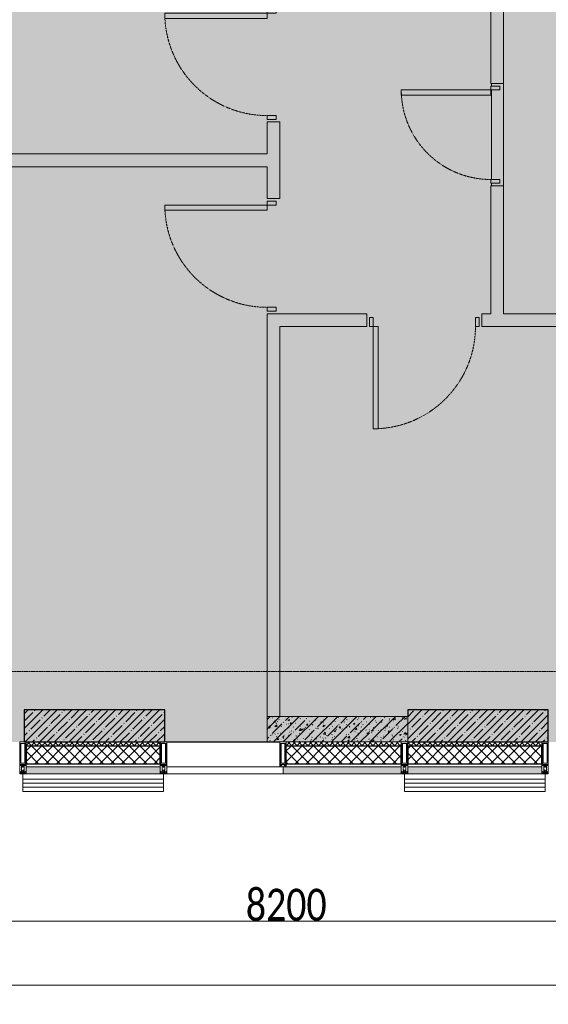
# Model space of a CAD drawing. Header units: millimetres. Extents: x -521669 to 178656, y -69521 to 560843.
# Tile 66 of 256: x -190288 to -186153, y 517827 to 525529. Entities that reach past the tile are written whole.
import ezdxf

# ---------------------------------------------------------------- set-up
doc = ezdxf.new("R2010")
doc.units = ezdxf.units.MM
doc.linetypes.add('-D1-02х01', pattern=[3, 2, -1])
doc.linetypes.add('-D1d1-15x02', pattern=[19, 15, -2, 0, -2])
doc.layers.get('Defpoints').update_dxf_attribs({"color": 31})
for name, color, linetype, lineweight in [('_0', 7, 'Continuous', 13), ('A-ANNO-DIMS', 8, 'Continuous', 5), ('A-DETL-GENF', 7, 'Continuous', 5), ('A-DETL-MBND', 7, 'Continuous', 9), ('A-DOOR', 7, 'Continuous', 5), ('A-FLOR', 7, 'Continuous', 5), ('A-GLAZ-CURT', 8, 'Continuous', 5), ('A-GLAZ-CWMG', 8, 'Continuous', 5), ('A-WALL', 7, 'Continuous', 5), ('A-WALL-FNSH', 8, 'Continuous', 5), ('I-WALL', 7, 'Continuous', 5), ('S-COLS', 7, 'Continuous', 5), ('S-GRID', 7, 'Continuous', 5)]:
    doc.layers.add(name, color=color, linetype=linetype, lineweight=lineweight)
doc.styles.add('Calibri Light', font='calibril.ttf', dxfattribs={"width": 0.8, "height": 250})
doc.dimstyles.new('2_5', dxfattribs={"dimscale": 304.8, "dimtxt": 294.337106, "dimasz": 0.492126, "dimexe": 0.492126, "dimexo": 0.492126, "dimgap": 0, "dimtad": 1, "dimdec": 0, "dimrnd": 5, "dimdsep": 46, "dimtxsty": 'Calibri Light', "dimblk1": 'OBLIQUE', "dimblk2": 'OBLIQUE', "dimsah": 1, "dimcen": 0.09, "dimdle": 0.492126, "dimazin": 0, "dimtfac": 1, "dimtdec": 4, "dimtix": 1, "dimtmove": 0, "dimatfit": 3, "dimfxl": 1, "dimtvp": 1, "dimtolj": 1, "dimtzin": 0, "dimlwd": 5, "dimlwe": 5, "dimarcsym": 2})
pattern_1 = [(45, (0, 0), (-21.2132, 21.2132), []), (135, (0, 0), (-21.2132, -21.2132), [])]
pattern_2 = [(45, (0, 0), (-42.4264, 42.4264), []), (135, (0, 0), (-42.4264, -42.4264), [])]
pattern_3 = [(45, (-192252.935, 520379.37), (-57.0246, 57.0246), []), (45, (-192195.91, 520379.37), (-57.0246, 57.0246), [100.806, -20.161, 3.353, -16.808])]

# ---------------------------------------------------------------- blocks, each defined once
blk = doc.blocks.new('Rectangular Mullion - 50Wx250H-2623690-50_AS_M_L35')
at = {"layer": 'A-DETL-GENF'}
for p, q in [((-25, 65.2), (-25, 250)), ((-25, 250), (0, 250)), ((-23, 237.3), (0, 237.3)), ((-23, 237.3), (-23, 73.6)), ((-14.9, 84), (-14.9, 237.3)), ((25, 250), (0, 250)), ((23, 237.3), (0, 237.3)), ((14.9, 84), (14.9, 237.3)), ((23, 237.3), (23, 73.6)), ((25, 65.2), (25, 250)), ((0, 84), (-23, 84)), ((0, 84), (23, 84)), ((-14, 65.2), (-25, 65.2)), ((-23.8, 14.6), (-25, 14.2)), ((-25, 0), (-25, 14.2)), ((-22.3, 17), (-23.8, 17)), ((-23.8, 17), (-23.8, 14.6)), ((-22.5, 10.6), (-23.8, 14.6)), ((-22.5, 10.6), (-23.7, 9.9)), ((-23.7, 1.3), (-23.7, 9.9)), ((-23.7, 1.3), (-11.8, 1.3)), ((-23.2, 10.2), (-22.5, 8)), ((-0.5, 73.6), (-23, 73.6)), ((-22.5, 8), (-22.5, 4.5)), ((-21.3, 4.5), (-22.5, 4.5)), ((-22.3, 17), (-22.3, 16)), ((-22.3, 16), (-21.3, 16)), ((-19, 17.6), (-21.3, 16)), ((-21.3, 4.5), (-21.3, 6.5)), ((-21.3, 6.5), (-14.2, 6.5)), ((-18.4, 16.6), (-19, 17.6)), ((-7.4, 16.6), (-18.4, 16.6)), ((-14.2, 6.5), (-14.2, 4.5)), ((-13.2, 4.5), (-14.2, 4.5)), ((-14, 71.3), (-14, 65.2)), ((-10, 71.3), (-14, 71.3)), ((-13.2, 4.5), (-12.2, 7.2)), ((-12.7, 7.6), (-11.3, 11.4)), ((-12.7, 7.6), (-11.8, 6.9)), ((-12.2, 9), (-12.2, 14.8)), ((-12.2, 14.8), (0, 14.8)), ((-11.8, 1.3), (-11.8, 6.9)), ((-10.5, 11.2), (-11.3, 11.4)), ((-10.5, 1.5), (-10.5, 11.2)), ((-4.8, 1.5), (-10.5, 1.5)), ((-10, 53), (-10, 71.3)), ((-8.7, 53), (-10, 53)), ((-10, 53), (-10, 17)), ((-10, 17), (-7.5, 17)), ((-8.7, 53), (-7, 54.7)), ((-8.5, 23), (-1.5, 30)), ((-8.5, 18.5), (-8.5, 23)), ((-7.5, 18.5), (-8.5, 18.5)), ((-7.5, 17), (-7.5, 18.5)), ((-7.4, 18), (-7.4, 16.6)), ((-2.6, 18), (-7.4, 18)), ((-7, 65.2), (-5.9, 67.3)), ((-7, 65.2), (-7, 54.7)), ((-4.1, 67.3), (-5.9, 67.3)), ((0, 8), (-4.8, 8)), ((-4.8, 1.5), (-4.8, 8)), ((-4.1, 67.3), (-2.9, 65.1)), ((-2.9, 65.1), (-2.9, 54.6)), ((-1.3, 53), (-2.9, 54.6)), ((-2.6, 18), (-2.6, 16.8)), ((-2.6, 16.8), (0, 16.8)), ((-1.5, 30), (0, 30)), ((0, 53), (-1.3, 53)), ((0, 53), (1.3, 53)), ((1.5, 30), (0, 30)), ((2.6, 16.8), (0, 16.8)), ((0, 14.8), (0, 16.8)), ((0, 14.8), (0, 16.8)), ((12.2, 14.8), (0, 14.8)), ((0, 0), (0, 8)), ((0, 8), (4.8, 8)), ((0, 0), (0, 8)), ((0.5, 73.6), (23, 73.6)), ((1.3, 53), (2.9, 54.6)), ((8.5, 23), (1.5, 30)), ((2.6, 18), (2.6, 16.8)), ((2.6, 18), (7.4, 18)), ((4.1, 67.3), (2.9, 65.1)), ((2.9, 65.1), (2.9, 54.6)), ((4.1, 67.3), (5.9, 67.3)), ((4.8, 1.5), (4.8, 8)), ((4.8, 1.5), (10.5, 1.5)), ((7, 65.2), (5.9, 67.3)), ((7, 65.2), (7, 54.7)), ((8.7, 53), (7, 54.7)), ((7.4, 18), (7.4, 16.6)), ((7.4, 16.6), (18.4, 16.6)), ((7.5, 18.5), (8.5, 18.5)), ((7.5, 17), (7.5, 18.5)), ((10, 17), (7.5, 17)), ((8.5, 18.5), (8.5, 23)), ((8.7, 53), (10, 53)), ((10, 71.3), (14, 71.3)), ((10, 53), (10, 71.3)), ((10, 53), (10, 17)), ((10.5, 11.2), (11.3, 11.4)), ((10.5, 1.5), (10.5, 11.2)), ((12.7, 7.6), (11.3, 11.4)), ((12.7, 7.6), (11.8, 6.9)), ((11.8, 1.3), (11.8, 6.9)), ((23.7, 1.3), (11.8, 1.3)), ((12.2, 9), (12.2, 14.8)), ((13.2, 4.5), (12.2, 7.2)), ((13.2, 4.5), (14.2, 4.5)), ((14, 71.3), (14, 65.2)), ((14, 65.2), (25, 65.2)), ((21.3, 6.5), (14.2, 6.5)), ((14.2, 6.5), (14.2, 4.5)), ((18.4, 16.6), (19, 17.6)), ((19, 17.6), (21.3, 16)), ((22.3, 16), (21.3, 16)), ((21.3, 4.5), (21.3, 6.5)), ((21.3, 4.5), (22.5, 4.5)), ((22.3, 17), (22.3, 16)), ((22.3, 17), (23.8, 17)), ((22.5, 10.6), (23.8, 14.6)), ((22.5, 10.6), (23.7, 9.9)), ((23.2, 10.2), (22.5, 8)), ((22.5, 8), (22.5, 4.5)), ((23.7, 1.3), (23.7, 9.9)), ((23.8, 17), (23.8, 14.6)), ((23.8, 14.6), (25, 14.2)), ((25, 0), (25, 14.2)), ((-25, 0), (0, 0)), ((25, 0), (0, 0))]:
    blk.add_line(p, q, dxfattribs=at)
for centre, start, end in [((-0.5, 73.1), 360, 90), ((0.5, 73.1), 90, 180)]:
    blk.add_arc(centre, 0.5, start, end, dxfattribs=at)
blk = doc.blocks.new('Rectangular Mullion - R_StandardFrame_50Wx250H-4800237-50_AS_M_L35')
at = {"layer": 'A-GLAZ-CWMG', "lineweight": 9}
for p, q in [((-25, 0), (-25, 250)), ((-25, 250), (25, 250)), ((25, 250), (25, 0)), ((25, 0), (-25, 0))]:
    blk.add_line(p, q, dxfattribs=at)
blk = doc.blocks.new('System Panel - A_PAN_Glass-V25-50_AS_M_L35')
at = {"layer": 'A-GLAZ-CURT'}
for p, q in [((455, 0), (-455, 0)), ((-455, 0), (-455, -55)), ((455, -55), (455, 0)), ((-441, -55), (455, -55))]:
    blk.add_line(p, q, dxfattribs=at)
blk = doc.blocks.new('Rectangular Mullion - R_StandardFrame_50Wx250H-3046546-50_AS_M_L35')
at = {"layer": 'A-GLAZ-CWMG'}
blk.add_line((3115, -500), (3900, -500), dxfattribs=at)
blk = doc.blocks.new('Rectangular Mullion - 50Wx250H-3038606-50_AS_M_L35')
at = {"layer": 'A-DETL-GENF'}
for p, q in [((0, 250), (-25, 250)), ((-25, 250), (-25, 237.3)), ((-25, 65.2), (-25, 250)), ((-25, 250), (0, 250)), ((-23, 237.3), (0, 237.3)), ((-23, 237.3), (0, 237.3)), ((-23, 237.3), (-23, 73.6)), ((0, 237.3), (-14.9, 237.3)), ((-14.9, 237.3), (-14.9, 84)), ((-14.9, 84), (-14.9, 237.3)), ((25, 250), (0, 250)), ((25, 250), (0, 250)), ((14.9, 237.3), (0, 237.3)), ((0, 237.3), (23, 237.3)), ((23, 237.3), (0, 237.3)), ((14.9, 84), (14.9, 237.3)), ((14.9, 84), (14.9, 237.3)), ((23, 237.3), (23, 73.6)), ((25, 237.3), (25, 250)), ((25, 65.2), (25, 250)), ((0, 84), (-23, 84)), ((-23, 84), (-23, 73.6)), ((0, 84), (-23, 84)), ((-14.9, 84), (0, 84)), ((0, 84), (14.9, 84)), ((23, 84), (0, 84)), ((0, 84), (0, 73.6)), ((0, 84), (23, 84)), ((0, 73.6), (0, 84)), ((23, 73.6), (23, 84)), ((-25, 73.6), (-25, 65.2)), ((-25, 65.2), (-25, 60.2)), ((-10, 65.2), (-25, 65.2)), ((-25, 65.2), (-25, 60.2)), ((-25, 65.2), (-10, 65.2)), ((-10, 65.2), (-25, 65.2)), ((-23, 73.6), (0, 73.6)), ((0, 73.6), (-23, 73.6)), ((-0.5, 73.6), (-23, 73.6)), ((-10, 55), (-14, 55)), ((-14, 55), (-10, 55)), ((-10, 55), (-10, 65.2)), ((-10, 65.2), (-10, 55)), ((-10, 55), (-10, 65.2)), ((-10, 55), (0, 55)), ((0, 55), (-10, 55)), ((0, 73.6), (23, 73.6)), ((23, 73.6), (0, 73.6)), ((0, 55), (10, 55)), ((0, 55), (10, 55)), ((0.5, 73.6), (23, 73.6)), ((10, 65.2), (10, 55)), ((25, 65.2), (10, 65.2)), ((10, 55), (10, 65.2)), ((10, 65.2), (25, 65.2)), ((10, 65.2), (25, 65.2)), ((10, 55), (10, 65.2)), ((10, 55), (14, 55)), ((10, 55), (14, 55)), ((25, 65.2), (25, 73.6)), ((25, 65.2), (25, 60.2)), ((25, 60.2), (25, 65.2))]:
    blk.add_line(p, q, dxfattribs=at)
for centre, start, end in [((-14, 69.1), 218.97226, 270), ((-14, 69.1), 218.97226, 270), ((-14, 69.1), 218.97226, 270), ((14, 69.1), 270, 321.02774), ((14, 69.1), 270, 321.02774), ((14, 69.1), 270, 321.02774)]:
    blk.add_arc(centre, 14.1, start, end, dxfattribs=at)
blk = doc.blocks.new('Rectangular Mullion - R_InvisibleFrame_50Wx250H-4805895-50_AS_M_L35')
at = {"layer": 'A-GLAZ-CWMG', "lineweight": 9}
for p, q in [((-25, 73.6), (-25, 237.3)), ((25, 237.3), (25, 73.6))]:
    blk.add_line(p, q, dxfattribs=at)
blk = doc.blocks.new('RST_AR_KMN_R22_B3_FCD_rvt-1-50_AS_M_L35')
at = {"layer": 'A-WALL'}
h = blk.add_hatch(dxfattribs=at)
h.set_pattern_fill('FP_5', color=256, style=0, pattern_type=2)
h.set_pattern_definition(pattern_1)
h.paths.add_polyline_path([(2316.5, -530), (3065, -530), (3065, -500), (2015, -500.8), (2015, -530), (2032.6, -530)])
h = blk.add_hatch(dxfattribs=at)
h.set_pattern_fill('FP_6', color=256, style=0, pattern_type=2)
h.set_pattern_definition(pattern_2)
h.paths.add_polyline_path([(2910.4, -670), (3065, -670), (3065, -530), (2015, -530), (2015, -670), (2613.5, -670)])
h = blk.add_hatch(dxfattribs=at)
h.set_pattern_fill('FP_5', color=256, style=0, pattern_type=2)
h.set_pattern_definition(pattern_1)
h.paths.add_polyline_path([(4050, -530), (4950, -530), (4950, -500), (4050, -500.8), (4050, -512.7), (4039.9, -512.7), (4039.9, -530), (4048, -530)])
h = blk.add_hatch(dxfattribs=at)
h.set_pattern_fill('FP_6', color=256, style=0, pattern_type=2)
h.set_pattern_definition(pattern_2)
h.paths.add_polyline_path([(4098.1, -670), (4950, -670), (4950, -530), (4039.9, -530), (4039.9, -666.1), (4048, -666.1), (4048, -670), (4066.2, -670)])
h = blk.add_hatch(dxfattribs=at)
h.set_pattern_fill('FP_5', color=256, style=0, pattern_type=2)
h.set_pattern_definition(pattern_1)
h.paths.add_polyline_path([(5000, -530), (6050, -530), (6050, -500), (5000, -500.8)])
h = blk.add_hatch(dxfattribs=at)
h.set_pattern_fill('FP_6', color=256, style=0, pattern_type=2)
h.set_pattern_definition(pattern_2)
h.paths.add_polyline_path([(5285.9, -670), (6050, -670), (6050, -530), (5000, -530), (5000, -670), (5207.8, -670)])
at = {"layer": 'A-WALL', "true_color": 0xeff9fa}
for points in [[(2910.4, -750), (3065, -750), (3065, -695), (2015, -695), (2015, -750), (2613.5, -750)], [(4692, -750), (4950, -750), (4950, -695), (4025, -695), (4025, -750), (4395.1, -750)], [(5879.8, -750), (6050, -750), (6050, -695), (5000, -695), (5000, -750), (5582.8, -750)]]:
    blk.add_hatch(color=7, dxfattribs=at).paths.add_polyline_path(points)
at = {"layer": 'A-DETL-MBND'}
for p, q in [((1990, -790), (1990, -750)), ((3090, -750), (3090, -790)), ((4975, -790), (4975, -750)), ((6075, -750), (6075, -790)), ((1990, -822.1), (1990, -790)), ((3090, -790), (1990, -790)), ((1990, -854.2), (1990, -822.1)), ((1990, -822.1), (3090, -822.1)), ((3090, -790), (3090, -822.1)), ((3090, -822.1), (3090, -854.2)), ((4975, -822.1), (4975, -790)), ((6075, -790), (4975, -790)), ((4975, -854.2), (4975, -822.1)), ((4975, -822.1), (6075, -822.1)), ((6075, -790), (6075, -822.1)), ((6075, -822.1), (6075, -854.2)), ((1990, -886.4), (1990, -854.2)), ((1990, -854.2), (3090, -854.2)), ((1990, -886.4), (3090, -886.4)), ((3090, -854.2), (3090, -886.4)), ((4975, -886.4), (4975, -854.2)), ((4975, -854.2), (6075, -854.2)), ((4975, -886.4), (6075, -886.4)), ((6075, -854.2), (6075, -886.4))]:
    blk.add_line(p, q, dxfattribs=at)
at = {"layer": 'A-WALL'}
for p, q in [((3065, -500), (2015, -500)), ((2015, -500), (2015, -530)), ((3065, -530), (3065, -500)), ((4950, -500), (4050, -500)), ((4950, -530), (4950, -500)), ((6050, -500), (5000, -500)), ((5000, -500), (5000, -530)), ((6050, -530), (6050, -500)), ((2015, -670), (2015, -695)), ((3065, -695), (3065, -670)), ((4950, -695), (4950, -670)), ((5000, -670), (5000, -695)), ((6050, -695), (6050, -670)), ((2015, -695), (3065, -695)), ((4039, -695), (4950, -695)), ((5000, -695), (6050, -695))]:
    blk.add_line(p, q, dxfattribs=at)
at = {"layer": 'A-WALL', "lineweight": 25}
for p, q in [((2015, -530), (2015, -670)), ((2015, -530), (3065, -530)), ((3065, -670), (3065, -530)), ((4039.9, -530), (4950, -530)), ((4950, -670), (4950, -530)), ((5000, -530), (5000, -670)), ((5000, -530), (6050, -530)), ((6050, -670), (6050, -530)), ((2015, -670), (3065, -670)), ((4048, -670), (4950, -670)), ((5000, -670), (6050, -670))]:
    blk.add_line(p, q, dxfattribs=at)
at = {"layer": 'A-WALL-FNSH'}
for p, q in [((2015, -695), (2015, -750)), ((2015, -750), (3065, -750)), ((3065, -750), (3065, -695)), ((4025, -695), (4025, -750)), ((4025, -750), (4950, -750)), ((4950, -750), (4950, -695)), ((5000, -695), (5000, -750)), ((5000, -750), (6050, -750)), ((6050, -750), (6050, -695))]:
    blk.add_line(p, q, dxfattribs=at)
at = {"layer": 'A-GLAZ-CURT', "lineweight": 9, "rotation": 180}
blk.add_blockref('System Panel - A_PAN_Glass-V25-50_AS_M_L35', (3570, -750), dxfattribs=at)
at = {"layer": 'A-GLAZ-CWMG', "lineweight": 9, "extrusion": (0, 0, -1)}
for name, p in [('Rectangular Mullion - 50Wx250H-2623690-50_AS_M_L35', (-1990, -750)), ('Rectangular Mullion - R_StandardFrame_50Wx250H-4800237-50_AS_M_L35', (-1990, -750)), ('Rectangular Mullion - 50Wx250H-2623690-50_AS_M_L35', (-3090, -750)), ('Rectangular Mullion - R_StandardFrame_50Wx250H-4800237-50_AS_M_L35', (-3090, -750)), ('Rectangular Mullion - 50Wx250H-3038606-50_AS_M_L35', (-4025, -750)), ('Rectangular Mullion - R_InvisibleFrame_50Wx250H-4805895-50_AS_M_L35', (-4025, -750)), ('Rectangular Mullion - 50Wx250H-2623690-50_AS_M_L35', (-4975, -750)), ('Rectangular Mullion - R_StandardFrame_50Wx250H-4800237-50_AS_M_L35', (-4975, -750)), ('Rectangular Mullion - 50Wx250H-2623690-50_AS_M_L35', (-6075, -750)), ('Rectangular Mullion - R_StandardFrame_50Wx250H-4800237-50_AS_M_L35', (-6075, -750))]:
    blk.add_blockref(name, p, dxfattribs=at)
at = {"layer": 'A-GLAZ-CWMG', "lineweight": 9}
blk.add_blockref('Rectangular Mullion - R_StandardFrame_50Wx250H-3046546-50_AS_M_L35', (0, 0), dxfattribs=at)
blk = doc.blocks.new('A_DOR_Door - INT_Single_900Wx2100H-4574436-50_AS_M_L35')
at = {"layer": 'A-DOOR'}
for p, q in [((-430, 20), (-400, 20)), ((-430, -50), (-430, 20)), ((-400, 20), (-400, -50)), ((400, -50), (400, 20)), ((400, 20), (430, 20)), ((430, 20), (430, -50)), ((-400, -50), (-430, -50)), ((-400, -50), (-400, -850)), ((-360, -50), (-400, -50)), ((-400, -50), (-400, -850)), ((-360, -850), (-360, -50)), ((430, -50), (400, -50)), ((-400, -850), (-360, -850))]:
    blk.add_line(p, q, dxfattribs=at)
at = {"layer": 'A-DOOR', "linetype": '-D1-02х01'}
blk.add_arc((-400, -50), 800, 270, 0, dxfattribs=at)
blk = doc.blocks.new('A_DOR_Door - INT_3_Single_800Wx2100H-4574481-50_AS_M_L35')
at = {"layer": 'A-DOOR'}
for p, q in [((-380, 20), (-350, 20)), ((-380, -50), (-380, 20)), ((-350, 20), (-350, -50)), ((350, -50), (350, 20)), ((350, 20), (380, 20)), ((380, 20), (380, -50)), ((-350, -50), (-380, -50)), ((-350, -50), (-350, -750)), ((-310, -50), (-350, -50)), ((-350, -50), (-350, -750)), ((-310, -750), (-310, -50)), ((380, -50), (350, -50)), ((-350, -750), (-310, -750))]:
    blk.add_line(p, q, dxfattribs=at)
at = {"layer": 'A-DOOR', "linetype": '-D1-02х01'}
blk.add_arc((-350, -50), 700, 270, 0, dxfattribs=at)
blk = doc.blocks.new('_Oblique')
at = {"color": 0, "linetype": 'ByBlock', "lineweight": -2}
blk.add_line((-0.5, -0.5), (0.5, 0.5), dxfattribs=at)
blk = doc.blocks.new('*D12288')
at = {"layer": 'A-ANNO-DIMS', "color": 0, "lineweight": 5, "transparency": 16777216}
for p, q in [((-192452.9, 518477.1), (-183952.9, 518477.1)), ((-192302.9, 518433.2), (-192302.9, 518327.1)), ((-184102.9, 518433.2), (-184102.9, 518327.1))]:
    blk.add_line(p, q, dxfattribs=at)
at = {"layer": 'Defpoints', "color": 0, "transparency": 16777216}
for p in [(-192302.9, 518583.2), (-184102.9, 518583.2), (-184102.9, 518477.1)]:
    blk.add_point(p, dxfattribs=at)
at = {"layer": 'A-ANNO-DIMS', "color": 0, "lineweight": 5, "transparency": 16777216, "xscale": 150, "yscale": 150, "zscale": 150, "rotation": 180}
blk.add_blockref('_Oblique', (-192302.9, 518477.1), dxfattribs=at)
at = {"layer": 'A-ANNO-DIMS', "color": 0, "lineweight": 5, "transparency": 16777216, "xscale": 150, "yscale": 150, "zscale": 150}
blk.add_blockref('_Oblique', (-184102.9, 518477.1), dxfattribs=at)
at = {"layer": 'A-ANNO-DIMS', "color": 0, "transparency": 16777216, "insert": (-188202.9, 518604.8), "char_height": 250, "width": 799.053, "attachment_point": 5, "style": 'Calibri Light'}
blk.add_mtext('\\A1;8200', dxfattribs=at)
blk = doc.blocks.new('*D12293')
at = {"layer": 'A-ANNO-DIMS', "color": 0, "lineweight": 5, "transparency": 16777216}
for p, q in [((-192452.9, 517977.1), (-155152.9, 517977.1)), ((-192302.9, 517933.2), (-192302.9, 517827.1)), ((-155302.9, 517933.2), (-155302.9, 517827.1))]:
    blk.add_line(p, q, dxfattribs=at)
at = {"layer": 'Defpoints', "color": 0, "transparency": 16777216}
for p in [(-192302.9, 518083.2), (-155302.9, 518083.2), (-155302.9, 517977.1)]:
    blk.add_point(p, dxfattribs=at)
at = {"layer": 'A-ANNO-DIMS', "color": 0, "lineweight": 5, "transparency": 16777216, "xscale": 150, "yscale": 150, "zscale": 150, "rotation": 180}
blk.add_blockref('_Oblique', (-192302.9, 517977.1), dxfattribs=at)
at = {"layer": 'A-ANNO-DIMS', "color": 0, "lineweight": 5, "transparency": 16777216, "xscale": 150, "yscale": 150, "zscale": 150}
blk.add_blockref('_Oblique', (-155302.9, 517977.1), dxfattribs=at)
at = {"layer": 'A-ANNO-DIMS', "color": 0, "transparency": 16777216, "insert": (-173802.9, 518104.8), "char_height": 250, "width": 978.55, "attachment_point": 5, "style": 'Calibri Light'}
blk.add_mtext('\\A1;37000', dxfattribs=at)

msp = doc.modelspace()

# ---------------------------------------------------------------- hatches: boundary and pattern name
at = {"layer": '_0', "transparency": 33554534}
h = msp.add_hatch(color=252, dxfattribs=at)
h.dxf.hatch_style = 1
h.paths.add_polyline_path([(-154802.1, 519878.6), (-192753.7, 519878.6), (-192753.7, 549830.2), (-154802.1, 549830.2)])
h.paths.add_polyline_path([(-179202.9, 539329.4), (-183852.9, 539329.4), (-183852.9, 541329.4), (-182952.9, 541329.4), (-166902.9, 541329.4), (-163702.9, 541329.4), (-163702.9, 539329.4), (-169852.9, 539329.4), (-169852.9, 530379.4), (-163702.9, 530379.4), (-163702.9, 528379.4), (-183952.9, 528379.4), (-183952.9, 528379.4), (-186002.9, 528379.4), (-186002.9, 530379.4), (-183852.9, 530379.4), (-183852.9, 534429.4), (-179002.9, 534429.4), (-179002.9, 532929.4), (-177352.9, 532929.4), (-177352.9, 537229.4), (-179202.9, 537229.4)], flags=16)
at = {"layer": 'I-WALL'}
h = msp.add_hatch(dxfattribs=at)
h.set_pattern_fill('FP_15', color=256, style=0, pattern_type=2)
h.set_pattern_definition([(45, (-192252.93, 520379.37), (-75.4342, 75.4342), [106.68, -17.78, 3.556, -17.78]), (45, (-192252.93, 520454.75), (-75.4342, 75.4342), []), (50, (-192252.93, 520379.37), (127.5292, -11.1576), [13.335, -146.685]), (355, (-192252.93, 520379.37), (-24.6697, 133.74), [10.668, -117.348]), (100.451, (-192242.31, 520378.44), (102.8597, 122.5818), [11.333, -124.663]), (46.184, (-192252.93, 520414.93), (189.755, -29.4304), [20.002, -220.027]), (96.636, (-192237.12, 520412.47), (166.182, 173.1996), [17, -186.995]), (351.184, (-192252.93, 520414.93), (166.184, 173.1976), [16.002, -176.022]), (21, (-192235.15, 520406.04), (106.1303, -71.586), [13.335, -146.685]), (326, (-192235.15, 520406.04), (43.262, 128.9318), [10.668, -117.348]), (71.451, (-192226.31, 520400.07), (149.392, 57.345), [11.333, -124.663]), (37.5, (-192252.935, 520379.367), (2.16223, 59.18836), [3.353, -112.573, 3.353, -115.773, -117.792]), (37.5, (-192252.935, 520379.367), (2.16223, 59.18836), [-235.052, 3.353, -114.44]), (7.5, (-192252.935, 520379.367), (46.77386, 70.12615), [3.353, -64.567, 3.353, -109.906, -44.894]), (7.5, (-192252.935, 520379.367), (46.77386, 70.12615), [-181.178, 3.353, -41.542]), (327.5, (-192292.584, 520379.367), (94.91367, -4.0101), [3.353, -41.097, 3.353, -135.331, -184.023]), (327.5, (-192292.584, 520379.367), (94.91367, -4.0101), [-183.134, 3.353, -180.67]), (317.5, (-192310.36, 520379.37), (103.6906, 17.7988), [3.353, -54.432, 3.353, -88.748, -130.683]), (317.5, (-192310.36, 520379.37), (103.6906, 17.7988), [-149.885, 3.353, -127.33])])
h.paths.add_polyline_path([(-187252.9, 519879.4), (-187252.9, 520079.4), (-188352.9, 520079.4), (-188352.9, 519879.4), (-187440.1, 519879.4)])
at = {"layer": 'S-COLS'}
h = msp.add_hatch(dxfattribs=at)
h.set_pattern_fill('FP_1', color=256, style=0, pattern_type=2)
h.set_pattern_definition(pattern_3)
h.paths.add_polyline_path([(-190252.9, 519879.4), (-189152.9, 519879.4), (-189152.9, 520129.4), (-190252.9, 520129.4), (-190252.9, 519903.4)])
h = msp.add_hatch(dxfattribs=at)
h.set_pattern_fill('FP_1', color=256, style=0, pattern_type=2)
h.set_pattern_definition(pattern_3)
h.paths.add_polyline_path([(-187252.9, 519879.4), (-186152.9, 519879.4), (-186152.9, 520129.4), (-187252.9, 520129.4), (-187252.9, 519903.4)])

# ---------------------------------------------------------------- linework, layer by layer
at = {"layer": 'A-FLOR'}
for p, q in [((-186597.9, 525009.4), (-186597.9, 525029.4)), ((-186502.9, 525029.4), (-186502.9, 524229.4)), ((-186597.9, 524279.4), (-186597.9, 524979.4)), ((-186597.9, 524229.4), (-186597.9, 524249.4))]:
    msp.add_line(p, q, dxfattribs=at)
at = {"layer": 'A-WALL', "lineweight": 9}
for p, q in [((-187252.9, 520079.4), (-188352.9, 520079.4)), ((-188352.9, 520079.4), (-188352.9, 519879.4)), ((-188352.9, 519879.4), (-188252.9, 519879.4)), ((-188202.9, 519879.4), (-187252.9, 519879.4))]:
    msp.add_line(p, q, dxfattribs=at)
at = {"layer": 'A-WALL'}
msp.add_line((-187252.9, 519879.4), (-187252.9, 520079.4), dxfattribs=at)
at = {"layer": 'I-WALL'}
for p, q in [((-186602.9, 525029.4), (-186602.9, 525929.4)), ((-186502.9, 525829.4), (-186502.9, 525029.4)), ((-186502.9, 525029.4), (-186602.9, 525029.4)), ((-188352.9, 524479.4), (-188352.9, 524729.4)), ((-188352.9, 524729.4), (-188252.9, 524729.4)), ((-188252.9, 524729.4), (-188252.9, 524129.4)), ((-192502.9, 524479.4), (-188352.9, 524479.4)), ((-188352.9, 524379.4), (-192502.9, 524379.4)), ((-188352.9, 524129.4), (-188352.9, 524379.4)), ((-186602.9, 523229.4), (-186602.9, 524229.4)), ((-186602.9, 524229.4), (-186502.9, 524229.4)), ((-186502.9, 524229.4), (-186502.9, 523229.4)), ((-188252.9, 524129.4), (-188352.9, 524129.4)), ((-188352.9, 520079.4), (-188352.9, 523229.4)), ((-188352.9, 523229.4), (-188252.9, 523229.4)), ((-188252.9, 523229.4), (-187572.9, 523229.4)), ((-187572.9, 523229.4), (-187572.9, 523129.4)), ((-186672.9, 523229.4), (-186602.9, 523229.4)), ((-186672.9, 523129.4), (-186672.9, 523229.4)), ((-186502.9, 523229.4), (-185802.9, 523229.4)), ((-187572.9, 523129.4), (-188252.9, 523129.4)), ((-188252.9, 523129.4), (-188252.9, 520079.4)), ((-185802.9, 523129.4), (-186672.9, 523129.4)), ((-189137.7, 519879.4), (-188352.9, 519879.4)), ((-188252.9, 519878.6), (-189137.7, 519878.6))]:
    msp.add_line(p, q, dxfattribs=at)
at = {"layer": 'S-COLS', "lineweight": 25}
for p, q in [((-189152.9, 520129.4), (-190252.9, 520129.4)), ((-190252.9, 520129.4), (-190252.9, 519879.4)), ((-189152.9, 519879.4), (-189152.9, 520129.4)), ((-186152.9, 520129.4), (-187252.9, 520129.4)), ((-187252.9, 520129.4), (-187252.9, 520079.4)), ((-186152.9, 519879.4), (-186152.9, 520129.4)), ((-190252.9, 519879.4), (-189152.9, 519879.4)), ((-187252.9, 519879.4), (-186152.9, 519879.4))]:
    msp.add_line(p, q, dxfattribs=at)
at = {"layer": 'S-COLS'}
msp.add_line((-187252.9, 520079.4), (-187252.9, 519879.4), dxfattribs=at)
at = {"layer": 'S-GRID', "linetype": '-D1d1-15x02'}
msp.add_line((-195278.8, 520429.4), (-154847.2, 520429.4), dxfattribs=at)

# ---------------------------------------------------------------- block references
at = {"lineweight": 5}
msp.add_blockref('RST_AR_KMN_R22_B3_FCD_rvt-1-50_AS_M_L35', (-192252.9, 520379.4), dxfattribs=at)
at = {"layer": 'A-DOOR', "color": 8, "true_color": 0x7f7f7f, "rotation": 270}
for name, p in [('A_DOR_Door - INT_Single_900Wx2100H-4574436-50_AS_M_L35', (-188302.9, 525179.4)), ('A_DOR_Door - INT_3_Single_800Wx2100H-4574481-50_AS_M_L35', (-186552.9, 524629.4)), ('A_DOR_Door - INT_Single_900Wx2100H-4574436-50_AS_M_L35', (-188302.9, 523679.4))]:
    msp.add_blockref(name, p, dxfattribs=at)
at = {"layer": 'A-DOOR', "color": 8, "true_color": 0x7f7f7f}
msp.add_blockref('A_DOR_Door - INT_Single_900Wx2100H-4574436-50_AS_M_L35', (-187122.9, 523179.4), dxfattribs=at)

# ---------------------------------------------------------------- dimensions: what is measured, and where the dimension line sits
at = {"layer": 'A-ANNO-DIMS'}
for base, p1, p2, override, picture, middle in [((-184102.9, 518477.1), (-192302.9, 518583.2), (-184102.9, 518583.2), {"dimpost": '<>', "dimfxl": 8200}, '*D12288', (-188202.9, 518604.8)), ((-155302.9, 517977.1), (-192302.9, 518083.2), (-155302.9, 518083.2), {"dimpost": '<>', "dimfxl": 37000}, '*D12293', (-173802.9, 518104.8))]:
    dim = msp.add_linear_dim(base=base, p1=p1, p2=p2, dimstyle='2_5', override=override, dxfattribs=at)
    dim.commit()
    dim.dimension.update_dxf_attribs({"geometry": picture, "text_midpoint": middle})

doc.saveas('drawing.dxf')
